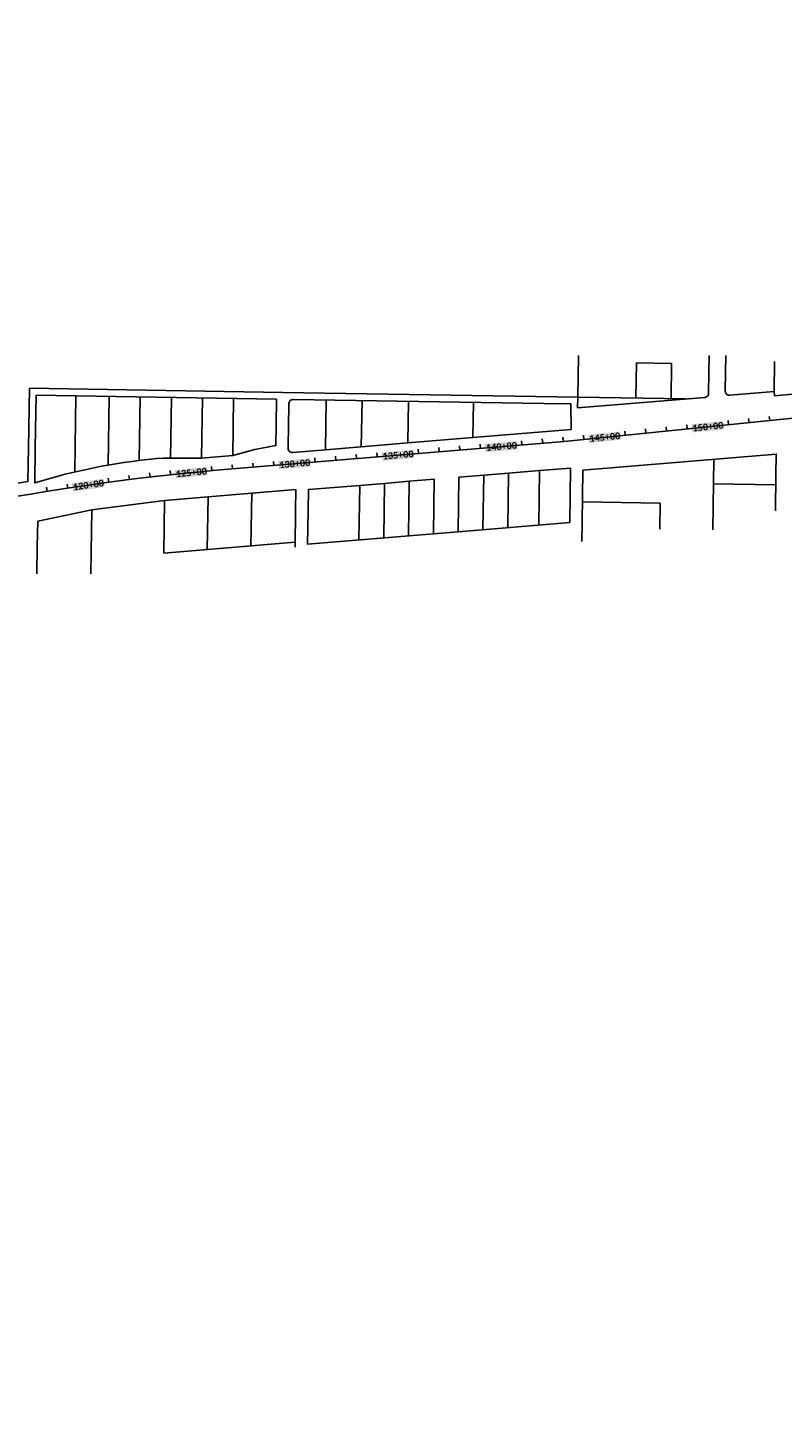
# Model space of a CAD drawing. Extents: x 19316 to 88931, y 38605 to 56897.
# Tile 3 of 16: x 29492 to 33128, y 38741 to 45470. Entities that reach past the tile are written whole.
import ezdxf

# ---------------------------------------------------------------- set-up
doc = ezdxf.new("R2010")
doc.units = 0
doc.header["$LTSCALE"] = 50
doc.header["$MEASUREMENT"] = 0
for name, color, linetype in [('C-ALGN-TEXT-CL', 4, 'Continuous'), ('ELPR', 7, 'Continuous'), ('ELPR-CL', 1, 'Continuous'), ('ELPR-older', 1, 'Continuous')]:
    doc.layers.add(name, color=color, linetype=linetype)
doc.styles.add('calibri', font='calibrib.ttf')

msp = doc.modelspace()

# ---------------------------------------------------------------- linework, layer by layer
at = {"layer": 'C-ALGN-TEXT-CL', "extrusion": (0.994886, 0.101006, 0)}
for elevation in [36700.9, 36800.9, 36900.9, 37100.9, 37200.9, 37300.9, 36400.9, 36600.9]:
    msp.add_lwpolyline([(40014.9, 0), (40034.9, 0)], dxfattribs=dict(at, elevation=elevation))
at = {"layer": 'C-ALGN-TEXT-CL', "extrusion": (0.996566, 0.082799, 0)}
for elevation in [35363.3, 35463.3, 35563.3, 34463.3, 34563.3, 34663.3, 34863.3, 34963.3, 35063.3, 35163.3, 33963.3, 34063.3, 34163.3, 34363.3]:
    msp.add_lwpolyline([(40672, 0), (40692, 0)], dxfattribs=dict(at, elevation=elevation))
at = {"layer": 'C-ALGN-TEXT-CL', "extrusion": (0.994258, 0.107013, 0), "elevation": 34642.5}
msp.add_lwpolyline([(39837.8, 0), (39857.8, 0)], dxfattribs=at)
at = {"layer": 'C-ALGN-TEXT-CL', "extrusion": (0.995974, 0.089644, 0), "elevation": 34141.9}
msp.add_lwpolyline([(40438.1, 0), (40458.1, 0)], dxfattribs=at)
at = {"layer": 'C-ALGN-TEXT-CL', "extrusion": (0.988644, 0.15028, 0), "elevation": 35847.4}
msp.add_lwpolyline([(38299.7, 0), (38319.7, 0)], dxfattribs=at)
at = {"layer": 'C-ALGN-TEXT-CL'}
msp.add_lwpolyline([(29882.6, 43280.2), (29879.9, 43300)], dxfattribs=at)
at = {"layer": 'C-ALGN-TEXT-CL', "extrusion": (0.992239, 0.124349, 0), "elevation": 35132.5}
msp.add_lwpolyline([(39228.9, 0), (39248.9, 0)], dxfattribs=at)
at = {"layer": 'C-ALGN-TEXT-CL', "extrusion": (0.993286, 0.115685, 0), "elevation": 34888.8}
msp.add_lwpolyline([(39534.4, 0), (39554.4, 0)], dxfattribs=at)
at = {"layer": 'C-ALGN-TEXT-CL', "extrusion": (0.987294, 0.158901, 0), "elevation": 36080.2}
msp.add_lwpolyline([(37985.8, 0), (38005.8, 0)], dxfattribs=at)
at = {"layer": 'C-ALGN-TEXT-CL', "color": 155}
for points in [[(32695.2, 43520), (32691.2, 43559.4), (32848.8, 43535.6), (32844.8, 43575)], [(31699.3, 43425.9), (31696, 43465.4), (31853.2, 43438.7), (31849.9, 43478.2)], [(32197.7, 43469.5), (32193.7, 43508.9), (32351.4, 43485.1), (32347.4, 43524.5)], [(31201, 43384.5), (31197.7, 43424), (31354.9, 43397.3), (31351.6, 43436.8)], [(30205, 43299.2), (30201.1, 43338.6), (30358.6, 43314.4), (30354.8, 43353.8)], [(30702.7, 43343.1), (30699.4, 43382.6), (30856.6, 43355.9), (30853.3, 43395.4)], [(29709.9, 43235.9), (29704.3, 43275.1), (29862.8, 43257.8), (29857.1, 43297)]]:
    msp.add_solid(points, dxfattribs=at)
at = {"layer": 'ELPR', "flags": 128}
for points in [[(32143.2, 43689.9), (32142.6, 43638.1), (32755.8, 43689.2, 0.386068), (32774.1, 43708.9), (32775.5, 43809.3)], [(33269.7, 43712), (33091.6, 43697.2), (33090, 43717.1), (32876.1, 43699.3, -0.443107), (32854.4, 43719.5), (32855.7, 43810.1)], [(30748.9, 43546.1), (30747.6, 43458.8), (30747.3, 43443.7, 0.443293), (30769, 43423.5), (30926.6, 43436.6), (31099.5, 43451), (31323.3, 43469.6), (31637.6, 43495.7), (32111.1, 43535.1), (32109.8, 43657.5), (31979, 43659.6)], [(29528, 43445.3), (29525.4, 43276.6), (29672, 43318.5, -0.040788), (30144.4, 43396.9), (30329.4, 43396.9), (30479.6, 43409.4), (30586.6, 43438.4), (30687.5, 43456.6), (30689.1, 43556.1)], [(25236.1, 42329.6), (25244.9, 42251.8), (25521.6, 42297.8), (25521.9, 42319.3), (25633.9, 42339.9, 0.019607), (26060.6, 42436), (26167.7, 42464.6), (26401, 42461.2), (26846.7, 42580.1), (26847.8, 42646.1), (28170.1, 42998.9), (28169.9, 42982.4), (28367.4, 43035.1), (28368, 43033.2), (28653.1, 43109.2), (28654.1, 43179.1), (28855.1, 43232.8), (28853.9, 43156.6), (29161.9, 43229.3), (29492.5, 43284.4), (29495, 43445.8)]]:
    msp.add_lwpolyline(points, format="xyb", dxfattribs=at)
for points in [[(32164.5, 43085.4), (32168.2, 43339), (33100.1, 43416.3), (33098.6, 43314.9)], [(30842.8, 43140.9), (30844.4, 43244.5), (31091.8, 43264.9), (31211.4, 43274.8), (31331, 43284.7), (31450.6, 43294.5), (31447.3, 43032), (31566.3, 43041.8), (31570.2, 43304.4), (31689.8, 43314.3), (31809.4, 43324.1), (31958.8, 43336.5), (32108.3, 43348.8), (32104.5, 43086.3)], [(29537.7, 42971.6), (29539.5, 43092.2), (29801, 43146.8), (30151, 43192.8), (30361.1, 43210), (30571.1, 43227.3), (30784.4, 43244.8), (30782.9, 43145.8)]]:
    msp.add_lwpolyline(points, dxfattribs=at)
at = {"layer": 'ELPR-CL', "flags": 128}
msp.add_lwpolyline([(19381.4, 38741.1), (20514.5, 40296.5, -0.152212), (21426.6, 40974.4), (23788.4, 41802, -0.043084), (24743.1, 42046.7), (25538.7, 42179, 0.031079), (26232.1, 42339.1), (28140.1, 42906.6, -0.05159), (30457.9, 43342.7), (32077.4, 43477.2), (34095.1, 43682.1, 0.0262), (34885.7, 43804.4), (40639.3, 45006.5), (42620.9, 45436.4, 0.059805), (43911.6, 45883), (47397.2, 47577.9, 0.076475), (48352.5, 48238.8), (52536.1, 52198.4, 0.084306)], format="xyb", dxfattribs=at)
at = {"layer": 'ELPR-older'}
for p, q in [((32146.1, 43891), (32143.2, 43689.9)), ((32775.5, 43809.3), (32776.7, 43891)), ((32855.7, 43810.1), (32856.9, 43891)), ((32423.3, 43685.5), (32425.8, 43855.5)), ((32425.8, 43855.5), (32595.7, 43852.8)), ((32595.7, 43852.8), (32593.3, 43682.8)), ((33092, 43861.8), (33089.9, 43716.1)), ((29495, 43445.8), (29499.5, 43733.4)), ((29499.5, 43733.4), (30721.5, 43713.3)), ((29532, 43699.9), (29528, 43445.3)), ((30691, 43680.8), (29532, 43699.9)), ((29724, 43696.7), (29718.3, 43329.7)), ((29878.8, 43362.6), (29884, 43694.1)), ((30033.9, 43691.6), (30029.2, 43385)), ((30179.4, 43396.9), (30183.9, 43689.2)), ((30333.9, 43686.7), (30329.4, 43396.9)), ((30479.6, 43409.4), (30483.9, 43684.2)), ((30689.1, 43556.1), (30691, 43680.8)), ((30721.5, 43713.3), (30821.5, 43711.7)), ((31979, 43659.6), (30771, 43679.5)), ((30821.5, 43711.7), (32143.3, 43689.9)), ((30930.4, 43676.9), (30926.6, 43436.6)), ((31103, 43674), (31099.5, 43451)), ((31323.3, 43469.6), (31326.4, 43670.4)), ((32143.3, 43689.9), (32665.5, 43681.7)), ((30750.7, 43659.8), (30748.9, 43546.1)), ((31640.3, 43665.2), (31637.6, 43495.7)), ((31958.8, 43336.5), (31955, 43073.9)), ((32799.7, 43391.4), (32794.6, 43050.4)), ((31211.4, 43274.8), (31207.6, 43012.2)), ((31327.1, 43022.1), (31331, 43284.7)), ((31689.8, 43314.3), (31685.9, 43051.7)), ((31805.5, 43061.6), (31809.4, 43324.1)), ((33097.9, 43268.1), (32797.9, 43273)), ((33096, 43142.1), (33098.6, 43314.9)), ((30361.1, 43210), (30357.2, 42956.1)), ((30567.2, 42973.4), (30571.1, 43227.3)), ((31088, 43002.3), (31091.8, 43264.9)), ((29796.3, 42838.2), (29801, 43146.8)), ((30147.1, 42938.9), (30151, 43192.8)), ((30780.1, 42966.6), (30782.9, 43145.8)), ((30840.4, 42981.9), (30842.8, 43140.9)), ((32540.9, 43179.5), (32166, 43185.5)), ((32538.9, 43054.5), (32540.9, 43179.5)), ((32104.5, 43086.3), (31566.3, 43041.8)), ((32163.2, 42995), (32164.5, 43085.4)), ((31447.3, 43032), (30840.4, 42981.9)), ((29537.7, 42971.6), (29535.6, 42838.7)), ((30781, 42990.9), (30147.1, 42938.9))]:
    msp.add_line(p, q, dxfattribs=at)
msp.add_arc((30770.7, 43659.5), 20, 89.05729, 179.10846, dxfattribs=at)

# ---------------------------------------------------------------- texts
at = {"layer": 'C-ALGN-TEXT-CL', "linetype": 'Continuous', "char_height": 32, "width": 160.615, "attachment_point": 1, "style": 'calibri'}
for s, insert, rotation in [('\\fCalibri|b1|i0|c1|p34;\\W1.0000000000;\\T1.0000000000;\\o\\l150+00', (32694.8, 43556.5), 5.79708), ('\\fCalibri|b1|i0|c1|p34;\\W1.0000000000;\\T1.0000000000;\\o\\l140+00', (31699.6, 43462.4), 4.74947), ('\\fCalibri|b1|i0|c1|p34;\\W1.0000000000;\\T1.0000000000;\\o\\l145+00', (32197.3, 43506), 5.79708), ('\\fCalibri|b1|i0|c1|p34;\\W1.0000000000;\\T1.0000000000;\\o\\l135+00', (31201.3, 43421), 4.74947), ('\\fCalibri|b1|i0|c1|p34;\\W1.0000000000;\\T1.0000000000;\\o\\l125+00', (30204.7, 43335.6), 5.64313), ('\\fCalibri|b1|i0|c1|p34;\\W1.0000000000;\\T1.0000000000;\\o\\l130+00', (30703, 43379.6), 4.74947), ('\\fCalibri|b1|i0|c1|p34;\\W1.0000000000;\\T1.0000000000;\\o\\l120+00', (29708, 43272.3), 8.14314)]:
    msp.add_mtext(s, dxfattribs=dict(at, insert=insert, rotation=rotation))

doc.saveas('drawing.dxf')
